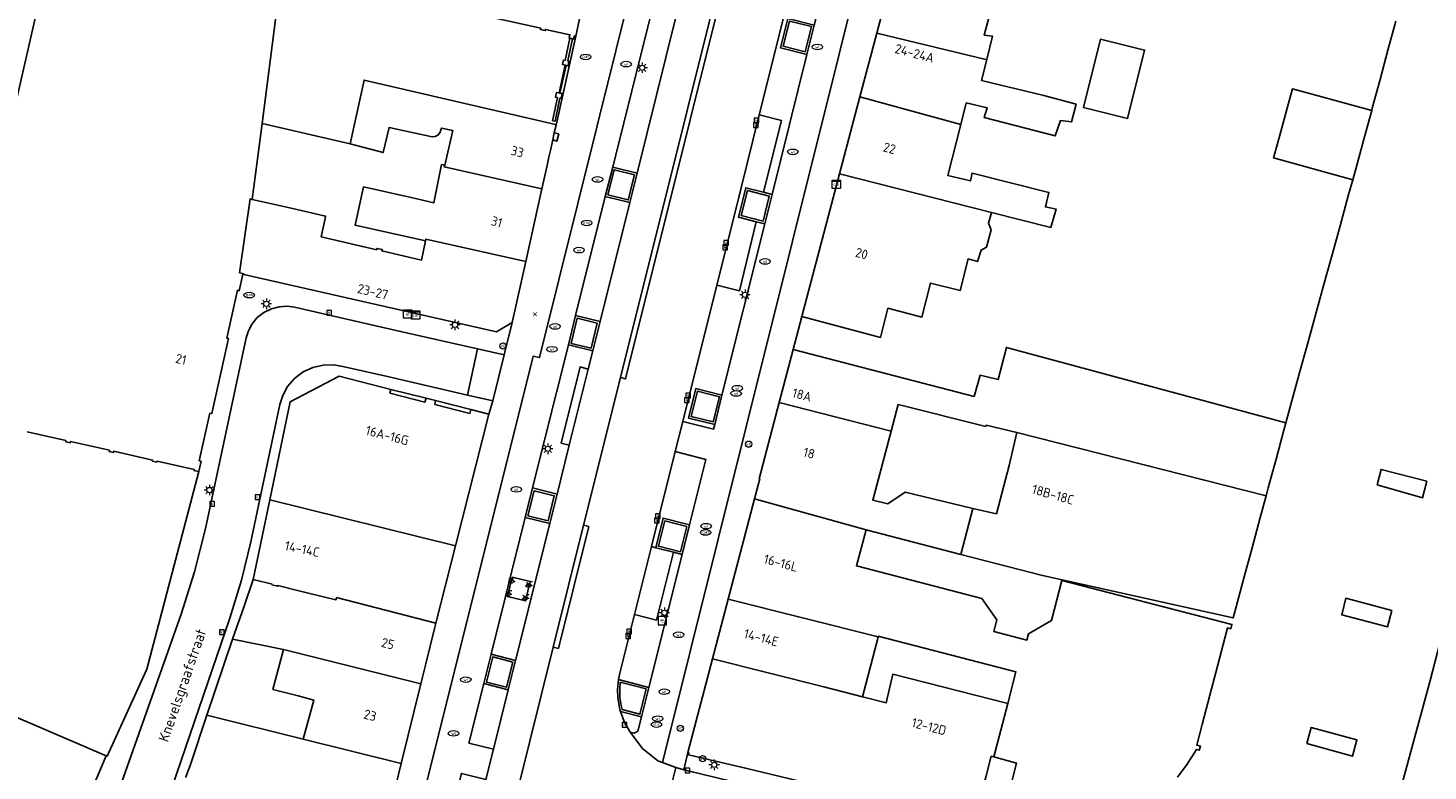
# Model space of a CAD drawing. Header units: metres. Extents: x 197147 to 199131, y 355511 to 356703.
# Tile 35 of 225: x 197320 to 197454, y 356228 to 356299. Entities that reach past the tile are written whole.
import ezdxf
from ezdxf.enums import TextEntityAlignment as Align

# ---------------------------------------------------------------- set-up
doc = ezdxf.new("R2010")
doc.units = ezdxf.units.M
for name, color, linetype in [('B-WE-GR-GROENVOORZIENING-GV', 252, 'Continuous'), ('B-WE-IE-MEUBILAIR_WEGMEUBILAIR-GV', 252, 'Continuous'), ('B-WE-IE-MEUBILAIR_WEGMEUBILAIR-S', 252, 'Continuous'), ('B-WE-IE-TERREINAFSCHEIDING_KUNSTMATIG_HEKWERK-G', 252, 'IE-TERREINAFSCHEIDING-KUNSTMATIG'), ('B-WE-IE-TERREINAFSCHEIDING_KUNSTMATIG_MUUR-G', 252, 'IE-TERREINAFSCHEIDING-KUNSTMATIG-DICHT'), ('B-WE-IE-TERREINAFSCHEIDING_KUNSTMATIG_MUUR-GV', 252, 'IE-TERREINAFSCHEIDING-KUNSTMATIG-DICHT'), ('B-WE-KL-DATA_CAI-S', 252, 'Continuous'), ('B-WE-KL-ET_LS_SR_KAST-S', 252, 'Continuous'), ('B-WE-OG-BEBOUWING-GV', 252, 'Continuous'), ('B-WE-OG-BEBOUWING_HUISNUMMER-T18', 252, 'Continuous'), ('B-WE-OG-BEBOUWING_STRAATNAAM-T35', 252, 'Continuous'), ('B-WE-OG-TERREIN_ERF-GV', 252, 'Continuous'), ('B-WE-RI-HWA_KOLK-S', 253, 'Continuous'), ('B-WE-RI-VWA_AFSCHEIDER-S', 253, 'Continuous'), ('B-WE-VH-ONVERHARD-GV', 253, 'Continuous'), ('B-WE-VH-VERHARDING_ASFALT-GV', 253, 'Continuous'), ('B-WE-VH-VERHARDING_BETON-GV', 253, 'Continuous'), ('B-WE-VH-VERHARDING_BETONSTRAATSTEEN-GV', 253, 'Continuous'), ('B-WE-VH-VERHARDING_OPEN-GV', 253, 'Continuous'), ('B-WE-VH-VERHARDING_STRAATBAKSTEEN-GV', 253, 'Continuous'), ('B-WE-VH-VERHARDING_TEGEL-GV', 253, 'Continuous')]:
    doc.layers.add(name, color=color, linetype=linetype)
doc.styles.add('NLCS-ISO-M-T18', font='NLCS-ISO.ttf', dxfattribs={"height": 1.8})
doc.styles.add('NLCS-ISO-M200-T25', font='NLCS-ISO.ttf')
doc.linetypes.add('IE-TERREINAFSCHEIDING-KUNSTMATIG', pattern='A,4,[82,NLCS.SHX,S=0.75,R=90,X=0,Y=0],4,-2', length=10)
doc.linetypes.add('IE-TERREINAFSCHEIDING-KUNSTMATIG-DICHT', pattern='A,8,-1,[82,NLCS.SHX,S=0.75,R=90,X=0,Y=0],-1', length=10)

# ---------------------------------------------------------------- blocks, each defined once
blk = doc.blocks.new('BGT-CAIKAST-SO')
at = {"color": 0, "linetype": 'ByBlock', "lineweight": 18}
for points in [[(-2, 2), (2, 2), (2, 1.68), (-2, 1.68)], [(-2, 1.52), (2, 1.52), (2, -2), (-2, -2)]]:
    blk.add_lwpolyline(points, close=True, dxfattribs=at)
at = {"color": 0, "linetype": 'ByBlock', "lineweight": 18, "style": 'NLCS-ISO-M-T18'}
blk.add_text('cai', height=1.5, dxfattribs=at).set_placement((0, 0), align=Align.MIDDLE_CENTER)
blk = doc.blocks.new('BGT-ELEKTRAKAST-SO')
at = {"color": 0, "linetype": 'ByBlock', "lineweight": 18}
for points in [[(-2, 2), (2, 2), (2, 1.68), (-2, 1.68)], [(-2, 1.52), (2, 1.52), (2, -2), (-2, -2)]]:
    blk.add_lwpolyline(points, close=True, dxfattribs=at)
at = {"color": 0, "linetype": 'ByBlock', "lineweight": 18, "style": 'NLCS-ISO-M-T18'}
blk.add_text('et', height=1.5, dxfattribs=at).set_placement((0, 0), align=Align.MIDDLE_CENTER)
blk = doc.blocks.new('BGT-VERKEERSBORDPAAL-SO')
at = {"color": 0, "linetype": 'ByBlock', "lineweight": 18}
blk.add_circle((0, 0), 1.5, dxfattribs=at)
at = {"color": 0, "linetype": 'ByBlock', "lineweight": 18, "style": 'NLCS-ISO-M-T18'}
blk.add_text('vb', height=1.5, dxfattribs=at).set_placement((0, 0.13), align=Align.MIDDLE_CENTER)
blk = doc.blocks.new('BGT-LICHTMAST-SO')
at = {"color": 0, "linetype": 'ByBlock', "lineweight": 18}
for points in [[(-1.25, 0), (-2, 0)], [(-1.41, 1.41), (-0.88, 0.88)], [(0, 2), (0, 1.25)], [(0.88, 0.88), (1.41, 1.41)], [(2, 0), (1.25, 0)], [(-1.41, -1.41), (-0.88, -0.88)], [(0, -1.25), (0, -2)], [(0.88, -0.88), (1.41, -1.41)]]:
    blk.add_lwpolyline(points, dxfattribs=at)
blk.add_circle((0, 0), 1, dxfattribs=at)
blk = doc.blocks.new('BGT-BENZINEPUT_OLIEPUT-SO')
at = {"color": 0, "linetype": 'ByBlock', "lineweight": 18}
blk.add_ellipse((0, 0), major_axis=(2.5, 0), ratio=0.54, dxfattribs=at)
at = {"color": 0, "linetype": 'ByBlock', "lineweight": 18, "style": 'NLCS-ISO-M-T18'}
blk.add_text('olie', height=1.5, dxfattribs=at).set_placement((0, 0.16), align=Align.MIDDLE_CENTER)
blk = doc.blocks.new('BGT-WATERLEIDINGPUT-SO')
at = {"color": 0, "linetype": 'ByBlock', "lineweight": 18}
blk.add_ellipse((0, 0), major_axis=(2.5, 0), ratio=0.54, dxfattribs=at)
at = {"color": 0, "linetype": 'ByBlock', "lineweight": 18, "style": 'NLCS-ISO-M-T18'}
blk.add_text('wl', height=1.5, dxfattribs=at).set_placement((0, 0), align=Align.MIDDLE_CENTER)
blk = doc.blocks.new('BGT-GASPUT-SO')
at = {"color": 0, "linetype": 'ByBlock', "lineweight": 18}
blk.add_ellipse((0, 0), major_axis=(2.5, 0), ratio=0.54, dxfattribs=at)
at = {"color": 0, "linetype": 'ByBlock', "lineweight": 18, "style": 'NLCS-ISO-M-T18'}
blk.add_text('gas', height=1.5, dxfattribs=at).set_placement((0.12, 0.3), align=Align.MIDDLE_CENTER)
blk = doc.blocks.new('BGT-KOLK-SO')
at = {"color": 0, "linetype": 'ByBlock', "lineweight": 18}
blk.add_lwpolyline([(-0.045, -0.045), (0.045, -0.045), (0.045, 0.045), (-0.045, 0.045)], close=True, dxfattribs=at)
at = {"color": 0, "linetype": 'ByBlock', "lineweight": 18, "style": 'NLCS-ISO-M-T18'}
blk.add_text('k', height=0.06, dxfattribs=at).set_placement((0, 0), align=Align.MIDDLE_CENTER)
blk = doc.blocks.new('SAL-ONBEKEND_SYMBOOL-SO')
at = {"color": 0, "linetype": 'ByBlock', "lineweight": -2, "const_width": 0.275, "flags": 128}
for points in [[(-0.875, 0.875), (0, 0)], [(-0.875, -0.875), (0, 0)], [(0, 0), (0.875, 0.875)], [(0, 0), (0.875, -0.875)]]:
    blk.add_lwpolyline(points, dxfattribs=at)
at = {"layer": 'Defpoints', "color": 0, "linetype": 'ByBlock', "lineweight": -2}
blk.add_point((0, 0), dxfattribs=at)
blk = doc.blocks.new('BGT-FIETSENREK-SO')
at = {"color": 0, "linetype": 'ByBlock', "lineweight": 18}
for points in [[(-1.5, -1.35), (-1.5, -0.54), (-0.73, -0.28), (-0.73, 0.53), (-1.5, 0.79)], [(-0.3, -0.45), (0.6, 1.35), (1.5, 1.35)], [(1.05, -0.45), (0.21, 0.58)], [(1.05, -0.45), (1.5, -0.45)]]:
    blk.add_lwpolyline(points, dxfattribs=at)
blk.add_circle((-0.3, -0.45), 0.9, dxfattribs=at)
blk = doc.blocks.new('BGT-BETAALAUTOMAAT-SO')
at = {"color": 0, "linetype": 'ByBlock', "lineweight": 18}
blk.add_lwpolyline([(-2, -2), (2, -2), (2, 2), (-2, 2)], close=True, dxfattribs=at)
at = {"color": 0, "linetype": 'ByBlock', "lineweight": 18, "style": 'NLCS-ISO-M-T18'}
blk.add_text('€', height=1.5, dxfattribs=at).set_placement((0, 0), align=Align.MIDDLE_CENTER)

msp = doc.modelspace()

# ---------------------------------------------------------------- linework, layer by layer
at = {"layer": 'B-WE-GR-GROENVOORZIENING-GV', "flags": 128}
for points in [[(197454.256, 356236.344), (197445.522, 356204.215), (197445.489, 356204.095), (197450.22, 356202.779), (197451.083, 356205.996), (197450.332, 356206.22), (197452.438, 356214.098), (197450.891, 356214.572), (197449.063, 356215.132), (197449.686, 356217.435), (197451.52, 356216.938), (197453.877, 356216.242), (197458.333, 356232.754), (197462.114, 356246.428), (197469.254, 356272.843), (197478.501, 356307.454), (197478.551, 356307.891), (197473.155, 356306.669), (197459.444, 356256.298), (197454.256, 356236.344)], [(197449.194, 356255.08), (197453.543, 356253.853), (197453.931, 356255.426), (197449.579, 356256.561), (197449.194, 356255.08)], [(197450.592, 356243.056), (197446.2, 356244.224), (197445.79, 356242.645), (197450.171, 356241.481), (197450.592, 356243.056)], [(197442.86, 356231.844), (197442.464, 356230.325), (197446.815, 356229.098), (197447.246, 356230.661), (197442.86, 356231.844)]]:
    msp.add_lwpolyline(points, dxfattribs=at)
at = {"layer": 'B-WE-IE-MEUBILAIR_WEGMEUBILAIR-GV', "flags": 128}
for points in [[(197394.415, 356296.54), (197395.036, 356298.955), (197392.917, 356299.489), (197392.32, 356297.074), (197394.415, 356296.54)], [(197378.071, 356284.776), (197376.14, 356285.256), (197375.534, 356282.85), (197377.471, 356282.361), (197378.071, 356284.776)], [(197390.395, 356280.327), (197390.983, 356282.73), (197388.89, 356283.266), (197388.295, 356280.866), (197390.395, 356280.327)], [(197374.507, 356270.56), (197372.592, 356271.053), (197372.001, 356268.63), (197373.911, 356268.156), (197374.507, 356270.56)], [(197385.599, 356261.109), (197386.197, 356263.523), (197384.092, 356264.038), (197383.496, 356261.624), (197385.599, 356261.109)], [(197367.872, 356252.126), (197369.792, 356251.641), (197370.395, 356254.035), (197368.47, 356254.518), (197367.872, 356252.126)], [(197380.975, 356251.625), (197380.367, 356249.209), (197382.477, 356248.686), (197383.078, 356251.088), (197380.975, 356251.625)], [(197366.421, 356238.124), (197364.501, 356238.619), (197363.895, 356236.209), (197365.819, 356235.713), (197366.421, 356238.124)], [(197376.701, 356236.179), (197376.666, 356235.494), (197376.682, 356234.724), (197376.801, 356233.971), (197376.889, 356233.569), (197378.594, 356233.125), (197379.189, 356235.542), (197376.701, 356236.179)]]:
    msp.add_lwpolyline(points, dxfattribs=at)
at = {"layer": 'B-WE-IE-TERREINAFSCHEIDING_KUNSTMATIG_HEKWERK-G', "flags": 128}
msp.add_lwpolyline([(197327.577, 356229.123), (197331.387, 356237.429), (197336.352, 356256.357)], dxfattribs=at)
at = {"layer": 'B-WE-IE-TERREINAFSCHEIDING_KUNSTMATIG_MUUR-G', "ltscale": 0.2, "flags": 128}
for points in [[(197371.421, 356295.269), (197371.178, 356295.321), (197371.268, 356295.751), (197371.443, 356295.718), (197371.892, 356297.836)], [(197372.126, 356297.784), (197371.678, 356295.666), (197371.797, 356295.64), (197371.706, 356295.209), (197371.531, 356295.246)], [(197371.531, 356295.246), (197371.421, 356295.269)], [(197370.861, 356292.608), (197370.616, 356292.659), (197370.519, 356292.199), (197370.696, 356292.163), (197370.228, 356289.944), (197370.462, 356289.891), (197370.927, 356292.113), (197371.048, 356292.088), (197371.145, 356292.548), (197370.925, 356292.594)], [(197370.861, 356292.608), (197370.925, 356292.594)], [(197339.593, 356240.309), (197337.133, 356233.033)]]:
    msp.add_lwpolyline(points, dxfattribs=at)
at = {"layer": 'B-WE-IE-TERREINAFSCHEIDING_KUNSTMATIG_MUUR-GV', "ltscale": 0.2, "flags": 128}
for points in [[(197371.892, 356297.836), (197371.443, 356295.718), (197371.268, 356295.751), (197371.178, 356295.321), (197371.421, 356295.269), (197371.531, 356295.246), (197371.706, 356295.209), (197371.797, 356295.64), (197371.678, 356295.666), (197372.126, 356297.784), (197371.892, 356297.836)], [(197370.925, 356292.594), (197370.861, 356292.608), (197370.616, 356292.659), (197370.519, 356292.199), (197370.696, 356292.163), (197370.228, 356289.944), (197370.462, 356289.891), (197370.927, 356292.113), (197371.048, 356292.088), (197371.145, 356292.548), (197370.925, 356292.594)], [(197341.475, 356282.412), (197345.183, 356281.578), (197348.493, 356280.819), (197348.441, 356280.577), (197348.07, 356278.824), (197353.383, 356277.599), (197353.412, 356277.725), (197353.902, 356277.622), (197353.869, 356277.486), (197357.671, 356276.609), (197358.061, 356278.451), (197351.313, 356279.942), (197352.136, 356283.603), (197356.688, 356282.58), (197358.868, 356282.09), (197359.603, 356285.747), (197359.9, 356285.681), (197360.685, 356288.999), (197359.582, 356289.244), (197359.539, 356289.048), (197359.445, 356288.786), (197359.25, 356288.559), (197358.984, 356288.422), (197358.707, 356288.392), (197354.575, 356289.306), (197354.015, 356286.888), (197350.831, 356287.74), (197342.413, 356289.689), (197341.475, 356282.412)]]:
    msp.add_lwpolyline(points, dxfattribs=at)
at = {"layer": 'B-WE-OG-BEBOUWING-GV', "flags": 128}
for points in [[(197322.848, 356309.28), (197317.891, 356287.598)], [(197414.062, 356307.583), (197404.348, 356309.956), (197401.269, 356298.326), (197411.731, 356295.804), (197411.807, 356295.809), (197412.363, 356298.033), (197411.543, 356298.135), (197414.062, 356307.583)], [(197340.258, 356275.395), (197341.254, 356282.462), (197341.475, 356282.412), (197342.413, 356289.689), (197344.214, 356303.665)], [(197361.115, 356300.557), (197369.102, 356298.791), (197369.076, 356298.673), (197369.526, 356298.574), (197369.551, 356298.691), (197371.885, 356298.175), (197371.814, 356297.853), (197371.892, 356297.836), (197372.243, 356297.758), (197372.315, 356298.08), (197372.442, 356298.052), (197372.817, 356299.713)], [(197401.269, 356298.326), (197399.652, 356292.217), (197409.317, 356289.59), (197409.847, 356291.652), (197411.852, 356291.169), (197411.558, 356290.248), (197418.356, 356288.491), (197418.851, 356289.962), (197419.929, 356289.829), (197420.365, 356291.534), (197417.265, 356292.344), (197411.305, 356293.803), (197411.807, 356295.809)], [(197421.07, 356291.195), (197425.293, 356290.149), (197426.915, 356296.699), (197422.692, 356297.745), (197421.07, 356291.195)], [(197370.52, 356289.598), (197352.184, 356293.842), (197350.831, 356287.74), (197354.015, 356286.888), (197354.575, 356289.306), (197358.707, 356288.392), (197358.984, 356288.422), (197359.25, 356288.559), (197359.445, 356288.786), (197359.539, 356289.048), (197359.582, 356289.244), (197360.685, 356288.999), (197359.9, 356285.681), (197359.861, 356285.517), (197369.204, 356283.429), (197369.697, 356285.651), (197369.874, 356286.453), (197370.017, 356287.099), (197370.24, 356288.101), (197370.391, 356288.783), (197370.556, 356289.529), (197370.508, 356289.543), (197370.52, 356289.598)], [(197440.75, 356291.841), (197439.663, 356287.869), (197439.255, 356286.378), (197446.85, 356284.3), (197447.196, 356285.564), (197447.976, 356288.413), (197448.664, 356290.928), (197441.069, 356293.006), (197440.75, 356291.841)], [(197399.652, 356292.217), (197397.708, 356284.872)], [(197412.26, 356281.151), (197417.937, 356279.727), (197418.444, 356281.487), (197417.414, 356281.685), (197417.75, 356283.073), (197410.398, 356284.928), (197410.239, 356284.177), (197408.064, 356284.714), (197409.317, 356289.59)], [(197359.9, 356285.681), (197359.603, 356285.747), (197358.868, 356282.09), (197356.688, 356282.58), (197352.136, 356283.603), (197351.313, 356279.942), (197358.061, 356278.451)], [(197401.629, 356269.192), (197402.345, 356271.984), (197405.588, 356271.139), (197406.412, 356274.397), (197409.245, 356273.679), (197410.023, 356276.713), (197410.925, 356276.451), (197411.279, 356277.566), (197411.765, 356277.838), (197412.218, 356279.508), (197411.961, 356280.125), (197412.26, 356281.151), (197397.708, 356284.872), (197394.086, 356271.188), (197401.629, 356269.192)], [(197367.661, 356276.467), (197369.204, 356283.429)], [(197340.258, 356275.395), (197340.681, 356275.296), (197340.666, 356275.23), (197364.858, 356269.722), (197366.368, 356270.631), (197367.661, 356276.467), (197358.096, 356278.619), (197358.061, 356278.451), (197357.671, 356276.609), (197353.869, 356277.486), (197353.902, 356277.622), (197353.412, 356277.725), (197353.383, 356277.599), (197348.07, 356278.824), (197348.441, 356280.577), (197348.493, 356280.819), (197345.183, 356281.578), (197341.475, 356282.412)], [(197319.912, 356260.158), (197323.63, 356259.324), (197323.606, 356259.217), (197324.035, 356259.12), (197324.059, 356259.228), (197327.787, 356258.391), (197327.762, 356258.284), (197328.182, 356258.19), (197328.206, 356258.297), (197331.924, 356257.463), (197331.9, 356257.356), (197332.329, 356257.26), (197332.353, 356257.367), (197335.914, 356256.568), (197335.89, 356256.46), (197336.352, 356256.357), (197336.572, 356257.343), (197336.401, 356257.381), (197337.418, 356261.939), (197337.589, 356261.9), (197339.195, 356269.094), (197339.024, 356269.132), (197340.045, 356273.709), (197340.216, 356273.671), (197340.569, 356275.252), (197340.666, 356275.23)], [(197438.553, 356254.03), (197438.758, 356254.787), (197439.502, 356257.541), (197440.254, 356260.327), (197440.438, 356261.006), (197413.682, 356268.234), (197412.882, 356265.166), (197411.158, 356265.576), (197410.594, 356263.551), (197403.964, 356265.25), (197393.259, 356268.056), (197391.927, 356262.976)], [(197360.939, 356249.257), (197364.13, 356261.853), (197362.385, 356262.294), (197362.311, 356261.919), (197358.952, 356262.78), (197359.028, 356263.152), (197358.114, 356263.378), (197358.008, 356263.007), (197354.654, 356263.874), (197354.751, 356264.227), (197349.786, 356265.474), (197345.106, 356263.042), (197343.145, 356253.656)], [(197410.473, 356252.824), (197403.993, 356254.396), (197402.328, 356253.276), (197400.887, 356253.605), (197402.636, 356260.223), (197391.927, 356262.976), (197390.011, 356255.668), (197390.068, 356255.657), (197389.564, 356253.741), (197400.259, 356250.768), (197409.306, 356248.432), (197410.473, 356252.824)], [(197402.636, 356260.223), (197403.309, 356262.77), (197411.711, 356260.677), (197411.741, 356260.794), (197414.686, 356260.086)], [(197409.306, 356248.432), (197417.128, 356246.412), (197435.397, 356242.351), (197435.68, 356243.4), (197436.462, 356246.292), (197437.205, 356249.04), (197437.959, 356251.833), (197438.553, 356254.03), (197414.686, 356260.086), (197413.946, 356256.936), (197412.735, 356252.31), (197410.473, 356252.824)], [(197389.564, 356253.741), (197387.033, 356244.129)], [(197343.364, 356245.575), (197343.351, 356245.507), (197343.902, 356245.372), (197343.916, 356245.442), (197345.799, 356244.974), (197349.487, 356244.079), (197349.5, 356244.125), (197349.544, 356244.288), (197359.06, 356241.842), (197360.939, 356249.257), (197343.145, 356253.656), (197341.55, 356246.023)], [(197430.062, 356227.113), (197430.988, 356228.341), (197431.876, 356229.749), (197432.149, 356229.673), (197432.259, 356230.08), (197431.92, 356230.17), (197432.442, 356232.157), (197433.175, 356234.949), (197433.908, 356237.74), (197434.641, 356240.532), (197434.864, 356241.38), (197435.179, 356241.309), (197435.286, 356241.723), (197418.995, 356245.913), (197418.014, 356242.097), (197415.798, 356240.829), (197415.643, 356240.229), (197412.486, 356241.041), (197412.773, 356242.154), (197411.329, 356244.209), (197399.325, 356247.319), (197400.259, 356250.768)], [(197343.364, 356245.575), (197341.55, 356246.023), (197340.679, 356243.468), (197339.593, 356240.309), (197344.463, 356239.307), (197357.622, 356236.028), (197358.1, 356237.962), (197358.967, 356241.465), (197359.06, 356241.842)], [(197401.394, 356240.492), (197401.405, 356240.535), (197387.033, 356244.129), (197385.536, 356238.442), (197396.196, 356235.735), (197399.899, 356234.795), (197401.394, 356240.492)], [(197401.405, 356240.535), (197401.421, 356240.597), (197414.589, 356237.171), (197413.812, 356234.151)], [(197344.463, 356239.307), (197343.451, 356235.487), (197345.874, 356234.879), (197347.381, 356234.459), (197346.336, 356230.743)], [(197385.536, 356238.442), (197383.172, 356229.463), (197383.288, 356229.427), (197383.236, 356229.249), (197388.711, 356227.964), (197400.523, 356225.108), (197405.764, 356223.84), (197410.504, 356222.578), (197410.515, 356222.618), (197411.76, 356227.228), (197412.234, 356229.107), (197412.496, 356229.04), (197413.812, 356234.151), (197402.804, 356236.954), (197402.174, 356234.22), (197399.899, 356234.795)], [(197355.737, 356228.404), (197357.622, 356236.028)], [(197313.904, 356227.542), (197315.228, 356226.973), (197314.601, 356225.512), (197314.98, 356224.754), (197323.683, 356221.038), (197323.638, 356220.937), (197324.04, 356220.758), (197325.173, 356223.439), (197325.073, 356223.483), (197327.477, 356229.14), (197316.546, 356233.84), (197316.467, 356233.651), (197313.904, 356227.542)], [(197354.231, 356222.315), (197354.264, 356222.449), (197354.379, 356222.914), (197354.518, 356223.476), (197354.668, 356224.082), (197355.737, 356228.404), (197346.336, 356230.743), (197337.133, 356233.033), (197335.519, 356228.223), (197335.117, 356227.125), (197335.096, 356227.063)], [(197412.496, 356229.04), (197414.665, 356228.453), (197413.009, 356222.06)]]:
    msp.add_lwpolyline(points, dxfattribs=at)
at = {"layer": 'B-WE-OG-TERREIN_ERF-GV', "flags": 128}
for points in [[(197317.891, 356287.598), (197322.848, 356309.28)], [(197414.062, 356307.583), (197411.543, 356298.135), (197412.363, 356298.033), (197411.807, 356295.809), (197411.305, 356293.803), (197417.265, 356292.344), (197420.365, 356291.534), (197419.929, 356289.829), (197418.851, 356289.962), (197418.356, 356288.491), (197411.558, 356290.248), (197411.852, 356291.169), (197409.847, 356291.652), (197409.317, 356289.59), (197408.064, 356284.714), (197410.239, 356284.177), (197410.398, 356284.928), (197417.75, 356283.073), (197417.414, 356281.685), (197418.444, 356281.487), (197417.937, 356279.727), (197412.26, 356281.151), (197411.961, 356280.125), (197412.218, 356279.508), (197411.765, 356277.838), (197411.279, 356277.566), (197410.925, 356276.451), (197410.023, 356276.713), (197409.245, 356273.679), (197406.412, 356274.397), (197405.588, 356271.139), (197402.345, 356271.984), (197401.629, 356269.192), (197394.086, 356271.188), (197393.259, 356268.056), (197403.964, 356265.25), (197410.594, 356263.551), (197411.158, 356265.576), (197412.882, 356265.166), (197413.682, 356268.234), (197440.438, 356261.006), (197441.025, 356263.137), (197441.791, 356265.92), (197442.573, 356268.764), (197443.348, 356271.578), (197444.123, 356274.393), (197444.87, 356277.109), (197445.638, 356279.897), (197446.42, 356282.739), (197446.85, 356284.3), (197439.255, 356286.378), (197439.663, 356287.869), (197440.75, 356291.841), (197441.069, 356293.006), (197448.664, 356290.928)], [(197344.214, 356303.665), (197342.413, 356289.689), (197350.831, 356287.74)], [(197350.831, 356287.74), (197352.184, 356293.842), (197370.52, 356289.598), (197370.508, 356289.543), (197370.556, 356289.529), (197372.442, 356298.052), (197372.315, 356298.08), (197372.243, 356297.758), (197372.126, 356297.784), (197371.678, 356295.666), (197371.797, 356295.64), (197371.706, 356295.209), (197371.531, 356295.246), (197370.925, 356292.594), (197371.145, 356292.548), (197371.048, 356292.088), (197370.927, 356292.113), (197370.462, 356289.891), (197370.228, 356289.944), (197370.696, 356292.163), (197370.519, 356292.199), (197370.616, 356292.659), (197370.861, 356292.608), (197371.421, 356295.269), (197371.178, 356295.321), (197371.268, 356295.751), (197371.443, 356295.718), (197371.892, 356297.836), (197371.814, 356297.853), (197371.885, 356298.175), (197369.551, 356298.691), (197369.526, 356298.574), (197369.076, 356298.673), (197369.102, 356298.791), (197361.115, 356300.557)], [(197450.97, 356299.476), (197450.218, 356296.688), (197449.463, 356293.889), (197448.726, 356291.157), (197448.664, 356290.928), (197447.976, 356288.413), (197447.196, 356285.564), (197446.85, 356284.3)], [(197421.07, 356291.195), (197422.692, 356297.745), (197426.915, 356296.699), (197425.293, 356290.149), (197421.07, 356291.195)], [(197402.636, 356260.223), (197400.887, 356253.605), (197402.328, 356253.276), (197403.993, 356254.396), (197410.473, 356252.824), (197412.735, 356252.31), (197413.946, 356256.936), (197414.686, 356260.086), (197411.741, 356260.794), (197411.711, 356260.677), (197403.309, 356262.77), (197402.636, 356260.223)], [(197440.438, 356261.006), (197440.254, 356260.327), (197439.502, 356257.541), (197438.758, 356254.787), (197438.553, 356254.03), (197437.959, 356251.833), (197437.205, 356249.04), (197436.462, 356246.292), (197435.68, 356243.4), (197435.397, 356242.351), (197417.128, 356246.412), (197409.306, 356248.432), (197400.259, 356250.768), (197399.325, 356247.319), (197411.329, 356244.209), (197412.773, 356242.154), (197412.486, 356241.041), (197415.643, 356240.229), (197415.798, 356240.829), (197418.014, 356242.097), (197418.995, 356245.913), (197435.286, 356241.723), (197435.179, 356241.309), (197434.864, 356241.38), (197434.641, 356240.532), (197433.908, 356237.74), (197433.175, 356234.949), (197432.442, 356232.157), (197431.92, 356230.17), (197432.259, 356230.08), (197432.149, 356229.673), (197431.876, 356229.749), (197430.988, 356228.341), (197430.062, 356227.113)], [(197316.546, 356233.84), (197327.477, 356229.14), (197327.567, 356229.101), (197327.577, 356229.123), (197331.387, 356237.429), (197336.352, 356256.357), (197335.89, 356256.46), (197335.914, 356256.568), (197332.353, 356257.367), (197332.329, 356257.26), (197331.9, 356257.356), (197331.924, 356257.463), (197328.206, 356258.297), (197328.182, 356258.19), (197327.762, 356258.284), (197327.787, 356258.391), (197324.059, 356259.228), (197324.035, 356259.12), (197323.606, 356259.217), (197323.63, 356259.324), (197319.912, 356260.158)], [(197453.543, 356253.853), (197449.194, 356255.08), (197449.579, 356256.561), (197453.931, 356255.426), (197453.543, 356253.853)], [(197446.2, 356244.224), (197450.592, 356243.056), (197450.171, 356241.481), (197445.79, 356242.645), (197446.2, 356244.224)], [(197337.133, 356233.033), (197346.336, 356230.743), (197347.381, 356234.459), (197345.874, 356234.879), (197343.451, 356235.487), (197344.463, 356239.307), (197339.593, 356240.309), (197337.133, 356233.033)], [(197413.812, 356234.151), (197414.589, 356237.171), (197401.421, 356240.597), (197401.405, 356240.535), (197401.394, 356240.492), (197399.899, 356234.795), (197402.174, 356234.22), (197402.804, 356236.954), (197413.812, 356234.151)], [(197445.522, 356204.215), (197454.256, 356236.344)], [(197442.464, 356230.325), (197442.86, 356231.844), (197447.246, 356230.661), (197446.815, 356229.098), (197442.464, 356230.325)]]:
    msp.add_lwpolyline(points, dxfattribs=at)
at = {"layer": 'B-WE-VH-ONVERHARD-GV', "flags": 128}
for points in [[(197394.415, 356296.54), (197395.036, 356298.955), (197392.917, 356299.489), (197392.32, 356297.074), (197394.415, 356296.54)], [(197378.071, 356284.776), (197376.14, 356285.256), (197375.534, 356282.85), (197377.471, 356282.361), (197378.071, 356284.776)], [(197390.395, 356280.327), (197390.983, 356282.73), (197388.89, 356283.266), (197388.295, 356280.866), (197390.395, 356280.327)], [(197374.507, 356270.56), (197372.592, 356271.053), (197372.001, 356268.63), (197373.911, 356268.156), (197374.507, 356270.56)], [(197385.599, 356261.109), (197386.197, 356263.523), (197384.092, 356264.038), (197383.496, 356261.624), (197385.599, 356261.109)], [(197367.872, 356252.126), (197369.792, 356251.641), (197370.395, 356254.035), (197368.47, 356254.518), (197367.872, 356252.126)], [(197380.975, 356251.625), (197380.367, 356249.209), (197382.477, 356248.686), (197383.078, 356251.088), (197380.975, 356251.625)], [(197366.421, 356238.124), (197364.501, 356238.619), (197363.895, 356236.209), (197365.819, 356235.713), (197366.421, 356238.124)], [(197376.701, 356236.179), (197376.666, 356235.494), (197376.682, 356234.724), (197376.801, 356233.971), (197376.889, 356233.569), (197378.594, 356233.125), (197379.189, 356235.542), (197376.701, 356236.179)]]:
    msp.add_lwpolyline(points, dxfattribs=at)
at = {"layer": 'B-WE-VH-VERHARDING_ASFALT-GV', "flags": 128}
for points in [[(197389.583, 356314.851), (197377.223, 356265.227), (197376.733, 356265.354), (197373.204, 356251.22), (197373.699, 356251.09), (197370.782, 356239.429), (197370.285, 356239.55), (197366.927, 356226.053), (197367.41, 356225.94), (197358.147, 356188.982), (197357.671, 356189.105), (197357.654, 356189.109), (197357.516, 356188.553)], [(197380.244, 356220.887), (197382.038, 356228.023), (197380.739, 356228.501), (197380.319, 356228.656), (197378.846, 356229.835), (197377.653, 356231.399), (197377.084, 356232.437), (197376.742, 356233.384), (197376.682, 356233.551), (197376.595, 356233.917), (197376.481, 356234.713), (197376.45, 356235.5), (197376.534, 356236.436), (197376.661, 356237.048), (197378.068, 356242.677), (197379.691, 356249.168), (197381.966, 356258.268), (197382.709, 356261.162), (197385.952, 356274.185), (197387.602, 356280.81), (197388.306, 356283.637), (197390.018, 356290.509), (197394.053, 356306.709)], [(197322.822, 356194.082), (197339.321, 356242.332), (197340.437, 356245.951), (197341.334, 356249.63), (197344.119, 356262.768), (197344.391, 356263.638), (197344.856, 356264.49), (197345.514, 356265.262), (197346.34, 356265.892), (197347.282, 356266.33), (197348.272, 356266.554), (197349.242, 356266.568), (197350.139, 356266.405), (197354.42, 356265.446), (197362.081, 356263.675), (197363.051, 356268.09), (197355.674, 356269.779), (197345.499, 356272.079), (197344.801, 356272.179), (197344.053, 356272.142), (197343.296, 356271.949), (197342.58, 356271.596), (197341.953, 356271.102), (197341.452, 356270.502), (197341.097, 356269.843), (197340.886, 356269.17), (197336.981, 356250.91), (197335.953, 356246.764), (197334.659, 356242.694), (197324.694, 356214.572)]]:
    msp.add_lwpolyline(points, dxfattribs=at)
at = {"layer": 'B-WE-VH-VERHARDING_BETON-GV', "flags": 128}
for points in [[(197357.516, 356188.553), (197357.654, 356189.109), (197357.671, 356189.105), (197366.927, 356226.053), (197370.285, 356239.55), (197373.204, 356251.22), (197376.733, 356265.354), (197389.583, 356316.911), (197389.985, 356318.855), (197390.413, 356320.816), (197390.846, 356322.722), (197391.319, 356324.721), (197391.735, 356326.7), (197392.526, 356330.613), (197392.903, 356332.586), (197393.246, 356334.548), (197393.897, 356338.508), (197394.803, 356344.465), (197395.111, 356346.582), (197395.444, 356349.048), (197395.748, 356351.384), (197396.314, 356356.169), (197396.55, 356358.341), (197393.387, 356358.767)], [(197382.01, 356299.74), (197378.321, 356284.933), (197377.621, 356282.123), (197374.779, 356270.717), (197374.08, 356267.911), (197373.641, 356266.148), (197371.817, 356258.869), (197370.655, 356254.204), (197369.954, 356251.398), (197366.674, 356238.262), (197365.977, 356235.47), (197364.559, 356229.794), (197363.823, 356226.875), (197362.117, 356220.055), (197361.413, 356217.241), (197357.995, 356203.584), (197357.292, 356200.771), (197354.425, 356189.315)], [(197370.391, 356288.783), (197370.24, 356288.101), (197370.647, 356287.996), (197370.821, 356288.688), (197370.391, 356288.783)]]:
    msp.add_lwpolyline(points, dxfattribs=at)
at = {"layer": 'B-WE-VH-VERHARDING_BETONSTRAATSTEEN-GV', "flags": 128}
for points in [[(197378.749, 356232.879), (197378.402, 356231.514), (197378.047, 356231.32), (197377.653, 356231.399), (197378.846, 356229.835), (197380.319, 356228.656), (197380.739, 356228.501), (197388.778, 356260.633), (197402.11, 356314.137), (197402.994, 356318.047), (197403.839, 356321.963), (197404.649, 356325.888), (197405.415, 356329.819), (197405.78, 356331.769), (197406.744, 356337.725), (197407.37, 356341.67), (197408.187, 356347.643), (197408.953, 356353.598), (197409.18, 356355.603), (197406.086, 356354.912), (197403.072, 356355.281), (197402.71, 356352.289), (197405.714, 356351.942), (197405.395, 356349.441)], [(197381.838, 356318.971), (197368.963, 356267.269), (197368.381, 356267.4), (197366.597, 356260.238), (197348.082, 356186.232), (197350.989, 356185.494), (197351.533, 356185.356), (197351.122, 356186.046), (197351.391, 356187.078)], [(197389.583, 356316.911), (197376.733, 356265.354), (197377.223, 356265.227), (197389.583, 356314.851)], [(197375.983, 356285.495), (197379.685, 356300.332)], [(197395.278, 356299.094), (197392.77, 356299.745), (197392.065, 356296.92), (197394.581, 356296.289), (197395.278, 356299.094)], [(197394.415, 356296.54), (197392.32, 356297.074), (197392.917, 356299.489), (197395.036, 356298.955), (197394.415, 356296.54)], [(197394.581, 356296.289), (197391.24, 356282.873)], [(197375.279, 356282.7), (197377.621, 356282.123), (197378.321, 356284.933), (197375.983, 356285.495), (197375.279, 356282.7)], [(197378.071, 356284.776), (197377.471, 356282.361), (197375.534, 356282.85), (197376.14, 356285.256), (197378.071, 356284.776)], [(197390.435, 356283.092), (197388.73, 356283.531), (197388.025, 356280.705), (197389.737, 356280.261), (197390.545, 356280.062), (197391.24, 356282.873), (197390.435, 356283.092)], [(197390.395, 356280.327), (197388.295, 356280.866), (197388.89, 356283.266), (197390.983, 356282.73), (197390.395, 356280.327)], [(197372.433, 356271.293), (197375.279, 356282.7)], [(197390.545, 356280.062), (197386.451, 356263.675)], [(197374.08, 356267.911), (197374.779, 356270.717), (197372.433, 356271.293), (197371.746, 356268.483), (197374.08, 356267.911)], [(197374.507, 356270.56), (197373.911, 356268.156), (197372.001, 356268.63), (197372.592, 356271.053), (197374.507, 356270.56)], [(197368.308, 356254.783), (197371.746, 356268.483)], [(197363.051, 356268.09), (197362.081, 356263.675), (197364.503, 356263.124), (197365.597, 356267.52), (197363.051, 356268.09)], [(197373.641, 356266.148), (197372.861, 356266.367), (197371.05, 356259.069), (197371.817, 356258.869), (197373.641, 356266.148)], [(197386.451, 356263.675), (197383.934, 356264.306), (197383.235, 356261.473), (197385.753, 356260.856), (197386.451, 356263.675)], [(197385.599, 356261.109), (197383.496, 356261.624), (197384.092, 356264.038), (197386.197, 356263.523), (197385.599, 356261.109)], [(197385.753, 356260.856), (197385.635, 356260.43), (197382.709, 356261.162), (197381.966, 356258.268), (197384.903, 356257.527), (197383.342, 356251.255)], [(197368.308, 356254.783), (197367.615, 356251.97), (197369.954, 356251.398), (197370.655, 356254.204), (197368.308, 356254.783)], [(197367.872, 356252.126), (197368.47, 356254.518), (197370.395, 356254.035), (197369.792, 356251.641), (197367.872, 356252.126)], [(197364.342, 356238.865), (197367.615, 356251.97)], [(197370.285, 356239.55), (197370.782, 356239.429), (197373.699, 356251.09), (197373.204, 356251.22), (197370.285, 356239.55)], [(197383.342, 356251.255), (197380.805, 356251.896), (197380.101, 356249.064), (197381.792, 356248.635), (197382.627, 356248.431), (197383.342, 356251.255)], [(197380.975, 356251.625), (197383.078, 356251.088), (197382.477, 356248.686), (197380.367, 356249.209), (197380.975, 356251.625)], [(197382.627, 356248.431), (197379.441, 356235.682)], [(197366.355, 356246.255), (197365.898, 356244.382), (197367.643, 356243.97), (197368.097, 356245.839), (197366.355, 356246.255)], [(197365.977, 356235.47), (197366.674, 356238.262), (197364.342, 356238.865), (197363.649, 356236.062), (197365.977, 356235.47)], [(197366.421, 356238.124), (197365.819, 356235.713), (197363.895, 356236.209), (197364.501, 356238.619), (197366.421, 356238.124)], [(197376.742, 356233.384), (197378.749, 356232.879), (197379.441, 356235.682), (197376.534, 356236.436), (197376.45, 356235.5), (197376.481, 356234.713), (197376.595, 356233.917), (197376.682, 356233.551), (197376.742, 356233.384)], [(197359.791, 356220.633), (197361.502, 356227.464), (197363.823, 356226.875), (197364.559, 356229.794), (197362.221, 356230.361), (197363.649, 356236.062)], [(197376.701, 356236.179), (197379.189, 356235.542), (197378.594, 356233.125), (197376.889, 356233.569), (197376.801, 356233.971), (197376.682, 356234.724), (197376.666, 356235.494), (197376.701, 356236.179)]]:
    msp.add_lwpolyline(points, dxfattribs=at)
at = {"layer": 'B-WE-VH-VERHARDING_OPEN-GV', "flags": 128}
for points in [[(197370.861, 356292.608), (197370.925, 356292.594), (197371.531, 356295.246), (197371.421, 356295.269), (197370.861, 356292.608)], [(197354.751, 356264.227), (197354.654, 356263.874), (197358.008, 356263.007), (197358.114, 356263.378), (197354.751, 356264.227)], [(197359.028, 356263.152), (197358.952, 356262.78), (197362.311, 356261.919), (197362.385, 356262.294), (197359.028, 356263.152)], [(197410.515, 356222.618), (197413.009, 356222.06), (197414.665, 356228.453), (197412.496, 356229.04), (197412.234, 356229.107), (197411.76, 356227.228), (197410.515, 356222.618)], [(197393.932, 356225.11), (197382.784, 356227.816), (197382.038, 356228.023), (197380.244, 356220.887)]]:
    msp.add_lwpolyline(points, dxfattribs=at)
at = {"layer": 'B-WE-VH-VERHARDING_STRAATBAKSTEEN-GV', "flags": 128}
for points in [[(197348.082, 356186.232), (197366.597, 356260.238), (197368.381, 356267.4), (197368.963, 356267.269), (197381.838, 356318.971)], [(197402.11, 356314.137), (197388.778, 356260.633), (197380.739, 356228.501), (197382.038, 356228.023), (197382.784, 356227.816), (197383.172, 356229.463), (197385.536, 356238.442), (197387.033, 356244.129), (197389.564, 356253.741)], [(197390.435, 356283.092), (197391.24, 356282.873), (197394.581, 356296.289), (197392.065, 356296.92), (197392.77, 356299.745), (197395.278, 356299.094), (197398.71, 356312.881), (197397.89, 356313.057), (197396.182, 356306.155), (197394.053, 356306.709), (197390.018, 356290.509)], [(197389.564, 356253.741), (197390.068, 356255.657), (197390.011, 356255.668), (197391.927, 356262.976), (197393.259, 356268.056), (197394.086, 356271.188), (197397.708, 356284.872), (197399.652, 356292.217), (197401.269, 356298.326), (197404.348, 356309.956)], [(197372.817, 356299.713), (197372.442, 356298.052), (197370.556, 356289.529)], [(197375.983, 356285.495), (197378.321, 356284.933), (197382.01, 356299.74), (197379.685, 356300.332), (197375.983, 356285.495)], [(197388.73, 356283.531), (197390.435, 356283.092), (197392.153, 356289.953), (197390.018, 356290.509), (197388.306, 356283.637), (197387.602, 356280.81), (197385.952, 356274.185), (197388.112, 356273.662), (197389.737, 356280.261), (197388.025, 356280.705), (197388.73, 356283.531)], [(197370.556, 356289.529), (197370.391, 356288.783), (197370.821, 356288.688), (197370.647, 356287.996), (197370.24, 356288.101), (197370.017, 356287.099), (197369.874, 356286.453), (197369.697, 356285.651), (197369.204, 356283.429), (197367.661, 356276.467), (197366.368, 356270.631), (197365.597, 356267.52), (197364.503, 356263.124), (197364.13, 356261.853), (197360.939, 356249.257), (197359.06, 356241.842), (197358.967, 356241.465), (197358.1, 356237.962), (197357.622, 356236.028), (197355.737, 356228.404), (197354.668, 356224.082)], [(197377.621, 356282.123), (197375.279, 356282.7), (197372.433, 356271.293), (197374.779, 356270.717), (197377.621, 356282.123)], [(197385.952, 356274.185), (197382.709, 356261.162), (197385.635, 356260.43), (197385.753, 356260.856), (197383.235, 356261.473), (197383.934, 356264.306), (197386.451, 356263.675), (197390.545, 356280.062), (197389.737, 356280.261)], [(197368.308, 356254.783), (197370.655, 356254.204), (197371.817, 356258.869), (197371.05, 356259.069), (197372.861, 356266.367), (197373.641, 356266.148), (197374.08, 356267.911), (197371.746, 356268.483), (197368.308, 356254.783)], [(197380.101, 356249.064), (197380.805, 356251.896), (197383.342, 356251.255), (197384.903, 356257.527), (197381.966, 356258.268), (197379.691, 356249.168)], [(197369.954, 356251.398), (197367.615, 356251.97), (197364.342, 356238.865), (197366.674, 356238.262), (197369.954, 356251.398)], [(197378.068, 356242.677), (197376.661, 356237.048), (197376.534, 356236.436), (197379.441, 356235.682), (197382.627, 356248.431), (197381.792, 356248.635)], [(197381.792, 356248.635), (197380.101, 356249.064), (197379.691, 356249.168), (197378.068, 356242.677), (197380.182, 356242.131), (197381.792, 356248.635)], [(197366.355, 356246.255), (197368.097, 356245.839), (197367.643, 356243.97), (197365.898, 356244.382), (197366.355, 356246.255)], [(197365.977, 356235.47), (197363.649, 356236.062), (197362.221, 356230.361), (197364.559, 356229.794), (197365.977, 356235.47)], [(197376.742, 356233.384), (197377.084, 356232.437), (197377.653, 356231.399), (197378.047, 356231.32), (197378.402, 356231.514), (197378.749, 356232.879), (197376.742, 356233.384)]]:
    msp.add_lwpolyline(points, dxfattribs=at)
at = {"layer": 'B-WE-VH-VERHARDING_TEGEL-GV', "flags": 128}
for points in [[(197355.674, 356269.779), (197363.051, 356268.09), (197365.597, 356267.52), (197366.368, 356270.631), (197364.858, 356269.722), (197340.666, 356275.23), (197340.569, 356275.252), (197340.216, 356273.671), (197340.045, 356273.709), (197339.024, 356269.132), (197339.195, 356269.094), (197337.589, 356261.9), (197337.418, 356261.939), (197336.401, 356257.381), (197336.572, 356257.343), (197336.352, 356256.357), (197331.387, 356237.429), (197327.577, 356229.123), (197327.567, 356229.101), (197327.477, 356229.14), (197325.073, 356223.483)], [(197318.688, 356203.435), (197320.286, 356207.971), (197322.033, 356212.928), (197322.237, 356213.271), (197322.558, 356213.508), (197324.458, 356214.396), (197324.694, 356214.572), (197334.659, 356242.694), (197335.953, 356246.764), (197336.981, 356250.91), (197340.886, 356269.17), (197341.097, 356269.843), (197341.452, 356270.502), (197341.953, 356271.102), (197342.58, 356271.596), (197343.296, 356271.949), (197344.053, 356272.142), (197344.801, 356272.179), (197345.499, 356272.079), (197355.674, 356269.779)], [(197354.751, 356264.227), (197358.114, 356263.378), (197359.028, 356263.152), (197362.385, 356262.294), (197364.13, 356261.853), (197364.503, 356263.124), (197362.081, 356263.675), (197354.42, 356265.446), (197350.139, 356266.405), (197349.242, 356266.568), (197348.272, 356266.554), (197347.282, 356266.33), (197346.34, 356265.892), (197345.514, 356265.262), (197344.856, 356264.49), (197344.391, 356263.638), (197344.119, 356262.768), (197341.334, 356249.63), (197340.437, 356245.951), (197339.321, 356242.332), (197322.822, 356194.082)], [(197335.117, 356227.125), (197335.519, 356228.223), (197337.133, 356233.033), (197339.593, 356240.309), (197340.679, 356243.468), (197341.55, 356246.023), (197343.145, 356253.656), (197345.106, 356263.042), (197349.786, 356265.474), (197354.751, 356264.227)], [(197393.932, 356225.11), (197416.939, 356219.51), (197420.452, 356218.659), (197420.201, 356217.604), (197425.381, 356216.341), (197425.414, 356216.615), (197426.037, 356218.894), (197417.341, 356221.007), (197417.32, 356220.93), (197413.009, 356222.06), (197410.515, 356222.618), (197410.504, 356222.578), (197405.764, 356223.84), (197400.523, 356225.108), (197388.711, 356227.964), (197383.236, 356229.249), (197383.288, 356229.427), (197383.172, 356229.463), (197382.784, 356227.816), (197393.932, 356225.11)]]:
    msp.add_lwpolyline(points, dxfattribs=at)

# ---------------------------------------------------------------- block references
at = {"layer": 'B-WE-IE-MEUBILAIR_WEGMEUBILAIR-S'}
for name, p, xscale, yscale, zscale in [('BGT-WATERLEIDINGPUT-SO', (197395.59, 356297.006), 0.2, 0.2, 0.2), ('BGT-GASPUT-SO', (197373.394, 356296.048), 0.2, 0.2, 0.2), ('BGT-WATERLEIDINGPUT-SO', (197377.274, 356295.361), 0.2, 0.2, 0.2), ('BGT-LICHTMAST-SO', (197378.81, 356295.013), 0.25, 0.25, 0.25), ('BGT-WATERLEIDINGPUT-SO', (197393.233, 356286.958), 0.2, 0.2, 0.2), ('BGT-WATERLEIDINGPUT-SO', (197374.532, 356284.325), 0.2, 0.2, 0.2), ('BGT-WATERLEIDINGPUT-SO', (197372.757, 356277.561), 0.2, 0.2, 0.2), ('BGT-WATERLEIDINGPUT-SO', (197390.572, 356276.475), 0.2, 0.2, 0.2), ('BGT-LICHTMAST-SO', (197388.657, 356273.276), 0.25, 0.25, 0.25), ('BGT-GASPUT-SO', (197341.17, 356273.247), 0.2, 0.2, 0.2), ('BGT-LICHTMAST-SO', (197342.823, 356272.413), 0.25, 0.25, 0.25), ('SAL-ONBEKEND_SYMBOOL-SO', (197368.544, 356271.413), 0.2, 0.2, 0.2), ('BGT-LICHTMAST-SO', (197360.883, 356270.408), 0.25, 0.25, 0.25), ('BGT-WATERLEIDINGPUT-SO', (197370.464, 356270.253), 0.2, 0.2, 0.2), ('BGT-VERKEERSBORDPAAL-SO', (197365.486, 356268.374), 0.2, 0.2, 0.2), ('BGT-WATERLEIDINGPUT-SO', (197370.174, 356268.061), 0.2, 0.2, 0.2), ('BGT-WATERLEIDINGPUT-SO', (197387.92, 356264.333), 0.2, 0.2, 0.2), ('BGT-WATERLEIDINGPUT-SO', (197387.805, 356263.839), 0.2, 0.2, 0.2), ('BGT-LICHTMAST-SO', (197369.766, 356258.536), 0.25, 0.25, 0.25), ('BGT-VERKEERSBORDPAAL-SO', (197388.999, 356258.981), 0.2, 0.2, 0.2), ('BGT-LICHTMAST-SO', (197337.362, 356254.585), 0.25, 0.25, 0.25), ('BGT-WATERLEIDINGPUT-SO', (197366.756, 356254.653), 0.2, 0.2, 0.2), ('BGT-WATERLEIDINGPUT-SO', (197384.934, 356251.13), 0.2, 0.2, 0.2), ('BGT-GASPUT-SO', (197384.883, 356250.525), 0.2, 0.2, 0.2), ('BGT-FIETSENREK-SO', (197366.339, 356245.937), 0.2, 0.2, 0.2), ('BGT-FIETSENREK-SO', (197368.003, 356245.554), 0.2, 0.2, 0.2), ('BGT-FIETSENREK-SO', (197366.036, 356244.693), 0.2, 0.2, 0.2), ('BGT-FIETSENREK-SO', (197367.68, 356244.322), 0.2, 0.2, 0.2), ('BGT-LICHTMAST-SO', (197380.931, 356242.838), 0.25, 0.25, 0.25), ('BGT-BETAALAUTOMAAT-SO', (197380.728, 356242.081), 0.2, 0.2, 0.2), ('BGT-WATERLEIDINGPUT-SO', (197382.301, 356240.735), 0.2, 0.2, 0.2), ('BGT-WATERLEIDINGPUT-SO', (197361.916, 356236.434), 0.2, 0.2, 0.2), ('BGT-WATERLEIDINGPUT-SO', (197380.924, 356235.28), 0.2, 0.2, 0.2), ('BGT-WATERLEIDINGPUT-SO', (197380.294, 356232.701), 0.2, 0.2, 0.2), ('BGT-WATERLEIDINGPUT-SO', (197360.745, 356231.292), 0.2, 0.2, 0.2), ('BGT-VERKEERSBORDPAAL-SO', (197382.466, 356231.781), 0.2, 0.2, 0.2), ('BGT-VERKEERSBORDPAAL-SO', (197384.598, 356228.866), 0.2, 0.2, 0.2), ('BGT-LICHTMAST-SO', (197385.705, 356228.278), 0.25, 0.25, 0.25)]:
    msp.add_blockref(name, p, dxfattribs=dict(at, xscale=xscale, yscale=yscale, zscale=zscale))
at = {"layer": 'B-WE-KL-DATA_CAI-S', "xscale": 0.2, "yscale": 0.2, "zscale": 0.2}
for p in [(197397.394, 356283.859), (197357.109, 356271.336)]:
    msp.add_blockref('BGT-CAIKAST-SO', p, dxfattribs=at)
at = {"layer": 'B-WE-KL-ET_LS_SR_KAST-S', "xscale": 0.2, "yscale": 0.2, "zscale": 0.2}
msp.add_blockref('BGT-ELEKTRAKAST-SO', (197356.363, 356271.432), dxfattribs=at)
at = {"layer": 'B-WE-RI-HWA_KOLK-S', "xscale": 5, "yscale": 5, "zscale": 5}
for p in [(197389.761, 356289.971), (197389.698, 356289.517), (197386.741, 356277.823), (197386.859, 356278.252), (197348.827, 356271.565), (197383.09, 356263.205), (197383.217, 356263.637), (197341.978, 356253.909), (197337.628, 356253.272), (197380.203, 356251.664), (197380.314, 356252.098), (197338.544, 356240.99), (197377.452, 356240.613), (197377.564, 356241.049), (197377.127, 356232.121), (197383.137, 356227.73)]:
    msp.add_blockref('BGT-KOLK-SO', p, dxfattribs=at)
at = {"layer": 'B-WE-RI-VWA_AFSCHEIDER-S', "xscale": 0.2, "yscale": 0.2, "zscale": 0.2}
for p in [(197373.498, 356280.154), (197380.181, 356232.137)]:
    msp.add_blockref('BGT-BENZINEPUT_OLIEPUT-SO', p, dxfattribs=at)

# ---------------------------------------------------------------- texts
at = {"layer": 'B-WE-OG-BEBOUWING_HUISNUMMER-T18', "char_height": 0.9, "attachment_point": 5, "style": 'NLCS-ISO-M200-T25'}
for s, insert, rotation in [('24-24A', (197404.897, 356296.398), 345.2), ('33', (197366.861, 356286.985), 345.8), ('22', (197402.491, 356287.311), 345.2), ('31', (197364.88, 356280.259), 344), ('20', (197399.824, 356277.232), 345.2), ('23-27', (197353.018, 356273.577), 347), ('21', (197334.653, 356267.105), 347.4), ('18A', (197394.11, 356263.698), 345.3), ('16A-16G', (197354.393, 356259.81), 345.5), ('18', (197394.789, 356258.12), 345.3), ('18B-18C', (197418.149, 356254.158), 344.2), ('14-14C', (197346.247, 356248.946), 348.2), ('16-16L', (197392.085, 356247.605), 345.2), ('25', (197354.455, 356239.884), 346.1), ('14-14E', (197390.202, 356240.455), 345.3), ('23', (197352.757, 356233.019), 346.1), ('12-12D', (197406.278, 356231.942), 345.7)]:
    msp.add_mtext(s, dxfattribs=dict(at, insert=insert, rotation=rotation))
at = {"layer": 'B-WE-OG-BEBOUWING_STRAATNAAM-T35', "insert": (197334.908, 356235.845), "char_height": 1, "attachment_point": 5, "rotation": 70.9, "style": 'NLCS-ISO-M200-T25'}
msp.add_mtext('Knevelsgraafstraat', dxfattribs=at)

doc.saveas('drawing.dxf')
